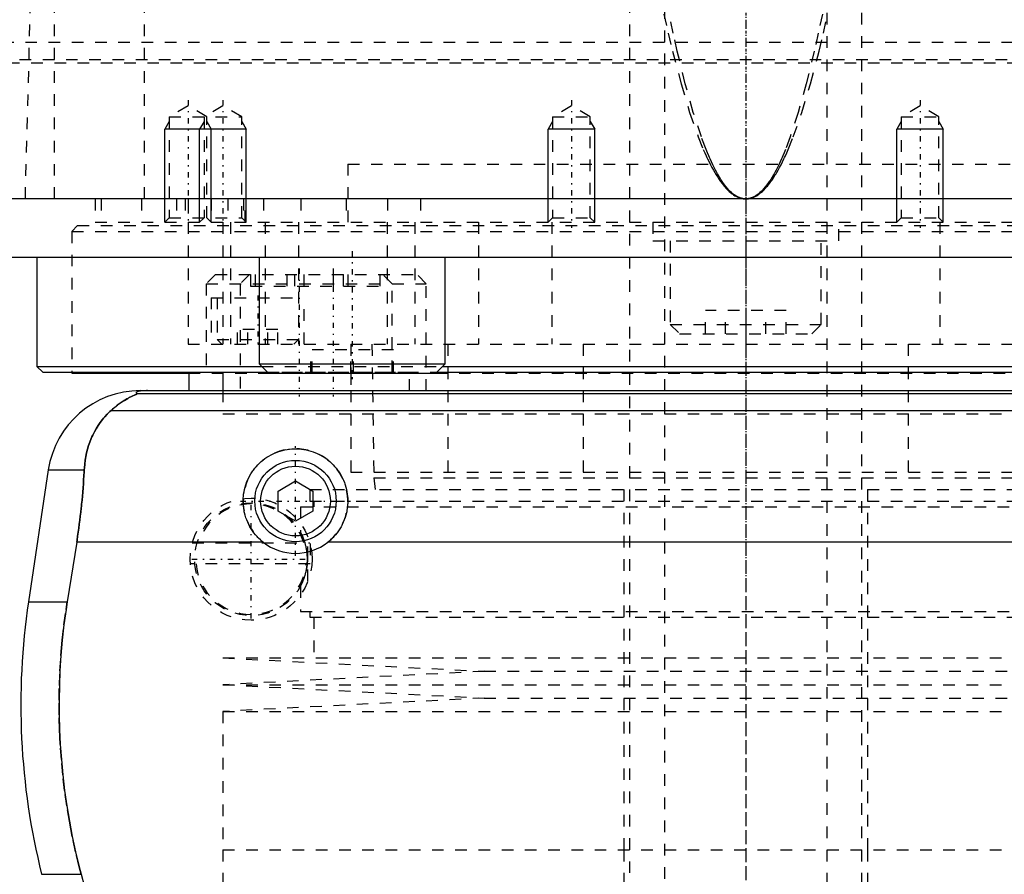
# Model space of a CAD drawing. Extents: x -105 to 105, y -139 to 487.
# Tile 5 of 11: x -62 to 22, y -42 to 32. Entities that reach past the tile are written whole.
import ezdxf

# ---------------------------------------------------------------- set-up
doc = ezdxf.new("R2010")
doc.units = 0
doc.linetypes.add('CENTER', pattern=[1.5, 0.45, -0.5, 0.05, -0.5])
doc.linetypes.add('DASHED', pattern=[2, 1, -1])
for name, color, linetype in [('AM_0', 7, 'CONTINUOUS'), ('AM_10', 7, 'CONTINUOUS'), ('AM_3', 7, 'DASHED'), ('AM_7', 7, 'CENTER')]:
    doc.layers.add(name, color=color, linetype=linetype)

msp = doc.modelspace()

# ---------------------------------------------------------------- linework, layer by layer
at = {"layer": 'AM_0', "color": 7, "linetype": 'CONTINUOUS'}
for p, q in [((100, 16.5), (-100, 16.5)), ((-79.5, 11.5), (79.5, 11.5)), ((-61, 11.5), (-61, 2.08)), ((-41.878, 11.5), (-41.878, 2.3)), ((-25.878, 2.3), (-25.878, 11.5)), ((-61, 2.08), (-60.5, 1.58)), ((-61, 2.08), (-41.658, 2.08)), ((-41.878, 2.3), (-41.078, 1.5)), ((-41.878, 2.3), (-25.878, 2.3)), ((-26.678, 1.5), (-25.878, 2.3)), ((-26.098, 2.08), (26.098, 2.08)), ((-60.5, 1.58), (-41.158, 1.58)), ((-58, 1.58), (-58, 1.5)), ((-58, 1.5), (-47.952, 1.5)), ((-47.93, 1.58), (-47.93, 0)), ((-45, 1.58), (-45, 0)), ((-41.078, 1.5), (-26.678, 1.5)), ((-26.598, 1.58), (26.598, 1.58)), ((-52.11, 0), (52.11, 0)), ((-52.378, -0.254), (52.378, -0.254)), ((-54.6, -1.693), (54.6, -1.693)), ((-60.021, -6.813), (-61.724, -18.159)), ((-60.021, -6.813), (-56.932, -6.813)), ((-40.25, -8.634), (-38.75, -7.768)), ((-38.75, -7.768), (-37.25, -8.634)), ((-40.25, -10.366), (-40.25, -8.634)), ((-37.25, -8.634), (-37.25, -10.366)), ((-38.75, -11.232), (-40.25, -10.366)), ((-37.25, -10.366), (-38.75, -11.232)), ((-57.58, -13.032), (-58.394, -18.159)), ((-41.538, -13.032), (-57.58, -13.032)), ((35.962, -13.032), (-35.962, -13.032)), ((-61.724, -18.159), (-58.394, -18.159)), ((-60.596, -41.616), (-57.2, -41.616)), ((-57.2, -41.616), (-55.781, -46.968))]:
    msp.add_line(p, q, dxfattribs=at)
for points in [[(-51.492, 0, 0), (-51.497, 0, 0), (-51.506, 0, 0), (-51.516, 0, 0), (-51.521, 0, 0), (-51.525, 0, 0), (-51.535, 0, 0), (-51.544, 0, 0), (-51.553, 0, 0), (-51.562, 0, 0), (-51.57, 0, 0), (-51.574, 0, 0), (-51.579, 0, 0), (-51.587, -0.001, 0), (-51.596, -0.001, 0), (-51.605, -0.001, 0), (-51.614, -0.001, 0), (-51.623, -0.001, 0), (-51.627, -0.001, 0), (-51.631, -0.001, 0), (-51.64, -0.001, 0), (-51.649, -0.002, 0), (-51.653, -0.002, 0), (-51.657, -0.002, 0), (-51.666, -0.002, 0), (-51.674, -0.002, 0), (-51.678, -0.002, 0), (-51.682, -0.002, 0), (-51.689, -0.003, 0), (-51.697, -0.003, 0), (-51.704, -0.003, 0), (-51.712, -0.003, 0), (-51.719, -0.003, 0), (-51.723, -0.004, 0), (-51.726, -0.004, 0), (-51.734, -0.004, 0), (-51.741, -0.004, 0), (-51.748, -0.004, 0), (-51.756, -0.005, 0), (-51.763, -0.005, 0), (-51.766, -0.005, 0), (-51.77, -0.005, 0), (-51.777, -0.006, 0), (-51.784, -0.006, 0), (-51.79, -0.006, 0), (-51.797, -0.007, 0), (-51.803, -0.007, 0), (-51.807, -0.007, 0), (-51.81, -0.007, 0), (-51.816, -0.007, 0), (-51.822, -0.008, 0), (-51.842, -0.009, 0), (-51.874, -0.011, 0), (-51.89, -0.012, 0), (-51.905, -0.013, 0), (-51.934, -0.015, 0), (-51.962, -0.017, 0), (-51.988, -0.019, 0), (-52.012, -0.022, 0), (-52.035, -0.024, 0), (-52.046, -0.025, 0), (-52.057, -0.026, 0), (-52.077, -0.029, 0), (-52.096, -0.031, 0), (-52.105, -0.032, 0), (-52.113, -0.033, 0), (-52.129, -0.036, 0), (-52.145, -0.038, 0), (-52.153, -0.039, 0), (-52.16, -0.04, 0), (-52.175, -0.043, 0), (-52.189, -0.045, 0), (-52.234, -0.053, 0), (-52.298, -0.069, 0), (-52.348, -0.084, 0), (-52.386, -0.099, 0), (-52.413, -0.113, 0), (-52.423, -0.121, 0), (-52.432, -0.128, 0), (-52.445, -0.142, 0), (-52.452, -0.157, 0), (-52.454, -0.171, 0), (-52.451, -0.186, 0), (-52.443, -0.201, 0), (-52.437, -0.209, 0), (-52.43, -0.216, 0), (-52.412, -0.231, 0), (-52.391, -0.247, 0), (-52.378, -0.254, 0)], [(-52.378, -0.254, 0), (-52.377, -0.255, 0), (-52.376, -0.256, 0), (-52.375, -0.258, 0), (-52.375, -0.259, 0), (-52.376, -0.26, 0), (-52.377, -0.263, 0), (-52.379, -0.265, 0), (-52.381, -0.268, 0), (-52.385, -0.271, 0), (-52.389, -0.274, 0), (-52.391, -0.275, 0), (-52.394, -0.277, 0), (-52.4, -0.281, 0), (-52.406, -0.284, 0), (-52.413, -0.288, 0), (-52.421, -0.292, 0), (-52.429, -0.296, 0), (-52.433, -0.299, 0), (-52.438, -0.301, 0), (-52.447, -0.306, 0), (-52.457, -0.31, 0), (-52.462, -0.313, 0), (-52.468, -0.315, 0), (-52.479, -0.321, 0), (-52.49, -0.326, 0), (-52.496, -0.329, 0), (-52.502, -0.331, 0), (-52.514, -0.337, 0), (-52.527, -0.343, 0), (-52.54, -0.349, 0), (-52.553, -0.355, 0), (-52.567, -0.361, 0), (-52.574, -0.364, 0), (-52.581, -0.368, 0), (-52.595, -0.374, 0), (-52.61, -0.381, 0), (-52.663, -0.405, 0), (-52.763, -0.452, 0), (-52.876, -0.506, 0), (-52.999, -0.568, 0), (-53.064, -0.602, 0), (-53.132, -0.638, 0), (-53.273, -0.717, 0), (-53.426, -0.807, 0), (-53.588, -0.908, 0), (-53.758, -1.021, 0), (-53.936, -1.147, 0), (-54.027, -1.214, 0), (-54.12, -1.286, 0), (-54.309, -1.438, 0), (-54.502, -1.605, 0), (-54.6, -1.693, 0)], [(-54.6, -1.693, 0), (-54.718, -1.8, 0), (-54.945, -2.021, 0), (-55.16, -2.253, 0), (-55.263, -2.372, 0), (-55.363, -2.494, 0), (-55.554, -2.744, 0), (-55.733, -3.004, 0), (-55.901, -3.271, 0), (-56.056, -3.547, 0), (-56.199, -3.831, 0), (-56.266, -3.975, 0), (-56.33, -4.121, 0), (-56.448, -4.419, 0), (-56.554, -4.722, 0), (-56.647, -5.031, 0), (-56.727, -5.345, 0), (-56.795, -5.664, 0), (-56.824, -5.825, 0), (-56.85, -5.988, 0), (-56.893, -6.315, 0), (-56.922, -6.646, 0), (-56.932, -6.813, 0)], [(-41.538, -13.032, 0), (-41.619, -12.967, 0), (-41.774, -12.832, 0), (-41.921, -12.693, 0), (-41.992, -12.621, 0), (-42.062, -12.547, 0), (-42.197, -12.393, 0), (-42.326, -12.231, 0), (-42.449, -12.062, 0), (-42.565, -11.886, 0), (-42.673, -11.704, 0), (-42.724, -11.611, 0), (-42.773, -11.517, 0), (-42.863, -11.325, 0), (-42.945, -11.128, 0), (-43.017, -10.929, 0), (-43.08, -10.727, 0), (-43.132, -10.523, 0), (-43.155, -10.42, 0), (-43.175, -10.318, 0), (-43.208, -10.113, 0), (-43.231, -9.909, 0), (-43.239, -9.808, 0), (-43.245, -9.707, 0), (-43.25, -9.507, 0), (-43.246, -9.308, 0), (-43.241, -9.208, 0), (-43.233, -9.108, 0), (-43.211, -8.906, 0), (-43.179, -8.704, 0), (-43.138, -8.502, 0), (-43.088, -8.302, 0), (-43.028, -8.104, 0), (-42.995, -8.006, 0), (-42.959, -7.908, 0), (-42.881, -7.716, 0), (-42.795, -7.528, 0), (-42.7, -7.345, 0), (-42.598, -7.166, 0), (-42.488, -6.994, 0), (-42.43, -6.91, 0), (-42.37, -6.827, 0), (-42.247, -6.668, 0), (-42.118, -6.515, 0), (-41.983, -6.37, 0), (-41.844, -6.232, 0), (-41.697, -6.099, 0), (-41.621, -6.035, 0), (-41.542, -5.971, 0), (-41.38, -5.849, 0), (-41.211, -5.732, 0), (-41.035, -5.623, 0), (-40.853, -5.521, 0), (-40.665, -5.428, 0), (-40.57, -5.384, 0), (-40.473, -5.343, 0), (-40.277, -5.267, 0), (-40.077, -5.2, 0), (-39.875, -5.143, 0), (-39.67, -5.095, 0), (-39.465, -5.057, 0), (-39.362, -5.042, 0), (-39.259, -5.029, 0), (-39.054, -5.01, 0), (-38.851, -5.001, 0), (-38.75, -5, 0), (-38.649, -5.001, 0), (-38.446, -5.01, 0), (-38.241, -5.029, 0), (-38.138, -5.042, 0), (-38.035, -5.057, 0), (-37.83, -5.095, 0), (-37.625, -5.143, 0), (-37.423, -5.2, 0), (-37.223, -5.267, 0), (-37.027, -5.343, 0), (-36.93, -5.384, 0), (-36.835, -5.428, 0), (-36.647, -5.521, 0), (-36.465, -5.623, 0), (-36.289, -5.732, 0), (-36.12, -5.849, 0), (-35.958, -5.971, 0), (-35.879, -6.035, 0), (-35.803, -6.099, 0), (-35.656, -6.232, 0), (-35.517, -6.37, 0), (-35.382, -6.515, 0), (-35.253, -6.668, 0), (-35.13, -6.827, 0), (-35.07, -6.91, 0), (-35.012, -6.994, 0), (-34.902, -7.166, 0), (-34.8, -7.345, 0), (-34.705, -7.528, 0), (-34.619, -7.716, 0), (-34.541, -7.908, 0), (-34.505, -8.006, 0), (-34.472, -8.104, 0), (-34.412, -8.302, 0), (-34.362, -8.502, 0), (-34.321, -8.704, 0), (-34.289, -8.906, 0), (-34.267, -9.108, 0), (-34.259, -9.208, 0), (-34.254, -9.308, 0), (-34.25, -9.507, 0), (-34.255, -9.707, 0), (-34.261, -9.808, 0), (-34.269, -9.909, 0), (-34.292, -10.113, 0), (-34.325, -10.318, 0), (-34.345, -10.42, 0), (-34.368, -10.523, 0), (-34.42, -10.727, 0), (-34.483, -10.929, 0), (-34.555, -11.128, 0), (-34.637, -11.325, 0), (-34.727, -11.517, 0), (-34.776, -11.611, 0), (-34.827, -11.704, 0), (-34.935, -11.886, 0), (-35.051, -12.062, 0), (-35.174, -12.231, 0), (-35.303, -12.393, 0), (-35.438, -12.547, 0), (-35.508, -12.621, 0), (-35.579, -12.693, 0), (-35.726, -12.832, 0), (-35.881, -12.967, 0), (-35.962, -13.032, 0)], [(-56.932, -6.813, 0), (-56.941, -6.985, 0), (-56.96, -7.331, 0), (-56.981, -7.678, 0), (-56.992, -7.852, 0), (-57.004, -8.026, 0), (-57.03, -8.374, 0), (-57.058, -8.723, 0), (-57.088, -9.071, 0), (-57.12, -9.42, 0), (-57.155, -9.769, 0), (-57.173, -9.943, 0), (-57.191, -10.117, 0), (-57.23, -10.464, 0), (-57.27, -10.81, 0), (-57.313, -11.155, 0), (-57.357, -11.498, 0), (-57.403, -11.84, 0), (-57.427, -12.01, 0), (-57.451, -12.18, 0), (-57.501, -12.52, 0), (-57.553, -12.861, 0), (-57.58, -13.032, 0)], [(-58.394, -18.159, 0), (-58.495, -18.825, 0), (-58.674, -20.156, 0), (-58.821, -21.482, 0), (-58.882, -22.142, 0), (-58.935, -22.799, 0), (-59.018, -24.102, 0), (-59.071, -25.384, 0), (-59.094, -26.642, 0), (-59.089, -27.883, 0), (-59.057, -29.149, 0), (-59.03, -29.791, 0), (-58.995, -30.438, 0), (-58.902, -31.746, 0), (-58.777, -33.067, 0), (-58.62, -34.395, 0), (-58.431, -35.726, 0), (-58.21, -37.055, 0), (-58.088, -37.717, 0), (-57.958, -38.376, 0), (-57.676, -39.685, 0), (-57.366, -40.978, 0), (-57.2, -41.616, 0)]]:
    msp.add_polyline3d(points, dxfattribs=at)
for radius in [3.5, 3]:
    msp.add_circle((-38.75, -9.5), radius, dxfattribs=at)
for centre, radius, start, end in [((-52.11, -8), 8, 90, 171.46703), ((-38.75, -9.5), 4.5, 231.7104, 308.2896), ((-2.388, -27.062), 60, 171.46703, 194.03784)]:
    msp.add_arc(centre, radius, start, end, dxfattribs=at)
at = {"layer": 'AM_10', "color": 7, "linetype": 'CONTINUOUS'}
for p, q in [((-49.621, 23.156), (-50, 22.5)), ((-46.621, 23.156), (-47, 22.5)), ((-46.379, 23.156), (-46, 22.5)), ((-43.379, 23.156), (-43, 22.5)), ((-16.621, 23.156), (-17, 22.5)), ((-13.379, 23.156), (-13, 22.5)), ((13.379, 23.156), (13, 22.5)), ((16.621, 23.156), (17, 22.5)), ((-50, 14.5), (-50, 22.5)), ((-43, 22.5), (-50, 22.5)), ((-47, 14.5), (-47, 22.5)), ((-46, 14.5), (-46, 22.5)), ((-43, 14.5), (-43, 22.5)), ((-13, 22.5), (-17, 22.5)), ((-17, 14.5), (-17, 22.5)), ((-13, 14.5), (-13, 22.5)), ((17, 22.5), (13, 22.5)), ((13, 14.5), (13, 22.5)), ((17, 14.5), (17, 22.5))]:
    msp.add_line(p, q, dxfattribs=at)
at = {"layer": 'AM_3', "color": 6, "linetype": 'DASHED'}
for p, q in [((-7, 419), (-7, -110.5)), ((7, -110.5), (7, 419)), ((-10, 403.5), (-10, -70.5)), ((10, -70.5), (10, 403.5)), ((-51.744, 16.5), (-51.744, 77.05)), ((-59.5, 16.5), (-59.5, 75.489)), ((-62, 16.5), (-60.5, 73.35)), ((-80, 30), (80, 30)), ((-79.5, 28.2), (79.5, 28.2)), ((-78.5, 28.5), (78.5, 28.5)), ((-48, 24.5), (-49.621, 23.564)), ((-46.379, 23.564), (-48, 24.5)), ((-45, 24.5), (-46.621, 23.564)), ((-43.379, 23.564), (-45, 24.5)), ((-15, 24.5), (-16.621, 23.564)), ((-13.379, 23.564), (-15, 24.5)), ((15, 24.5), (13.379, 23.564)), ((16.621, 23.564), (15, 24.5)), ((-49.621, 23.564), (-49.621, 14.879)), ((-49.621, 23.564), (-43.379, 23.564)), ((-46.621, 23.564), (-46.621, 14.879)), ((-46.379, 14.879), (-46.379, 23.564)), ((-43.379, 14.879), (-43.379, 23.564)), ((-16.621, 23.564), (-16.621, 14.879)), ((-16.621, 23.564), (-13.379, 23.564)), ((-13.379, 14.879), (-13.379, 23.564)), ((13.379, 23.564), (13.379, 14.879)), ((13.379, 23.564), (16.621, 23.564)), ((16.621, 14.879), (16.621, 23.564)), ((-34.25, 19.5), (34.25, 19.5)), ((-34.25, 19.5), (-34.25, 14.2)), ((-34.25, 19.5), (0, 19.5)), ((-56, 16.5), (-56, 14.5)), ((-55.474, 16.5), (-55.474, 14.5)), ((-52, 16.5), (-52, 14.5)), ((-49, 16.5), (-49, 14.5)), ((-48.25, 16.5), (-48.25, 14.5)), ((-48, 16.5), (-48, 4)), ((-46, 16.5), (-46, 14.5)), ((-44.587, 16.5), (-44.587, 14.5)), ((-43.236, 16.5), (-43.236, 14.5)), ((-43.087, 14.5), (-43.087, 16.5)), ((-41.5, 16.5), (-41.5, 14.5)), ((-38.286, 16.5), (-38.286, 14.5)), ((-34.381, 16.5), (-34.381, 14.5)), ((-30.84, 16.5), (-30.84, 14.5)), ((-28, 16.5), (-28, 14.5)), ((-56, 14.5), (56, 14.5)), ((-49.621, 14.879), (-50, 14.5)), ((-49.621, 14.879), (-43.379, 14.879)), ((-46.621, 14.879), (-47, 14.5)), ((-46, 14.5), (-46.379, 14.879)), ((-45.003, 14.5), (-45.003, 4)), ((-44.341, 14.5), (-44.341, 4)), ((-43, 14.5), (-43.379, 14.879)), ((-41.361, 14.5), (-41.361, 4)), ((-38.5, 14.5), (-38.5, 4)), ((-30.85, 14.5), (-30.85, 4)), ((-28.477, 14.5), (-28.477, 4)), ((-23, 14.5), (-23, 4)), ((-16.621, 14.879), (-17, 14.5)), ((-16.695, 14.5), (-16.695, 4)), ((-16.621, 14.879), (-13.379, 14.879)), ((-13, 14.5), (-13.379, 14.879)), ((-8, 14.5), (-8, 12.9)), ((0, 14.5), (0, 4)), ((8, 12.9), (8, 14.5)), ((13.379, 14.879), (13, 14.5)), ((13.379, 14.879), (16.621, 14.879)), ((17, 14.5), (16.621, 14.879)), ((16.695, 14.5), (16.695, 4)), ((-57.5, 14.2), (-58, 13.7)), ((-58, 13.7), (-58, 1.58)), ((-58, 13.7), (58, 13.7)), ((-57.5, 14.2), (57.5, 14.2)), ((-8, 12.9), (8, 12.9)), ((-6.5, 12.9), (-6.5, 5.7)), ((6.5, 5.7), (6.5, 12.9)), ((-45.63, 10), (-46.43, 9.2)), ((-45.63, 10), (-28.3, 10)), ((-42.7, 10), (-43.5, 9.2)), ((-42.616, 10), (-42.616, 9)), ((-42.213, 10), (-42.213, 9)), ((-39.5, 10), (-39.5, 9)), ((-38.832, 10), (-38.832, 9)), ((-38.027, 10), (-38.027, 9)), ((-35.5, 10), (-35.5, 9)), ((-34.646, 10), (-34.646, 9)), ((-34.244, 10), (-34.244, 9)), ((-31.5, 10), (-31.5, 9)), ((-30.43, 9.2), (-31.23, 10)), ((-27.5, 9.2), (-28.3, 10)), ((-46.43, 9.2), (-46.43, 1.6)), ((-46.43, 9.2), (-27.5, 9.2)), ((-43.5, 9.2), (-43.5, 0)), ((-42.616, 9), (-31.5, 9)), ((-30.43, 1.6), (-30.43, 9.2)), ((-27.5, 0), (-27.5, 9.2)), ((-46, 8), (-46, 4)), ((-46, 8), (-38, 8)), ((-45.5, 8), (-45.5, 4.4)), ((-38, 4), (-38, 8)), ((-3.464, 4.9), (-3.464, 6.9)), ((3.464, 6.9), (-3.464, 6.9)), ((-1.732, 4.9), (-1.732, 6.9)), ((1.732, 4.9), (1.732, 6.9)), ((3.464, 4.9), (3.464, 6.9)), ((-43.732, 4), (-43.732, 5.25)), ((-40.268, 5.25), (-43.732, 5.25)), ((-42.866, 4), (-42.866, 5.25)), ((-41.134, 4), (-41.134, 5.25)), ((-40.268, 4), (-40.268, 5.25)), ((-6.5, 5.7), (-5.7, 4.9)), ((-6.5, 5.7), (6.5, 5.7)), ((5.7, 4.9), (6.5, 5.7)), ((-45.5, 4.4), (-45.1, 4)), ((-45.5, 4.4), (-38.5, 4.4)), ((-38.9, 4), (-38.5, 4.4)), ((-5.7, 4.9), (5.7, 4.9)), ((-48, 4), (48, 4)), ((-37.43, 1.5), (-37.43, 3.5)), ((-30.327, 3.5), (-37.43, 3.5)), ((-37.324, 1.5), (-37.324, 3.5)), ((-34, 4), (-34, -7)), ((-33.984, 1.5), (-33.984, 3.5)), ((-33.772, 1.5), (-33.772, 3.5)), ((-32.175, 4), (-32, -7.5)), ((-30.432, 1.5), (-30.432, 3.5)), ((-30.327, 1.5), (-30.327, 3.5)), ((-25.65, 4), (-25.65, -7)), ((-13.979, 4), (-13.979, -7)), ((13.979, 4), (13.979, -7)), ((-41.658, 2.08), (-26.098, 2.08)), ((-47.952, 1.5), (-37.314, 1.5)), ((-47.93, 1.6), (-47.93, 1.58)), ((-47.93, 1.6), (-28.93, 1.6)), ((-41.158, 1.58), (-26.598, 1.58)), ((-35.545, 1.6), (-35.545, 1.5)), ((-34, 1.5), (-34, 0)), ((-30.911, 1.5), (-30.911, 1.6)), ((-28.93, 0), (-28.93, 1.6)), ((-26.678, 1.5), (26.678, 1.5)), ((-45, 0), (-45, -2)), ((-45, -2), (45, -2)), ((-45, -2), (45, -2)), ((-34, -7), (34, -7)), ((-32, -7.5), (-31.9, -8.5)), ((-32, -7.5), (32, -7.5)), ((-37.525, -8.5), (-37.525, -9.5)), ((-37.525, -8.5), (37.525, -8.5)), ((-10.5, -8.5), (-10.5, -39.5)), ((10.5, -39.5), (10.5, -8.5)), ((-38.325, -10), (-38.325, -12.163)), ((-38.325, -10), (38.325, -10)), ((-37.525, -9.5), (37.525, -9.5)), ((-37.175, -9.5), (-37.175, -10)), ((-37.68, -16.399), (-37.68, -12.601)), ((-47.635, -13.1), (-37.515, -13.1)), ((-37.5, -13.156), (-37.5, -14.9)), ((-37.5, -14.9), (-47.81, -14.9)), ((-38.325, -16.837), (-38.325, -19)), ((-38.325, -19), (38.325, -19)), ((-37.525, -19), (-37.525, -19.5)), ((-37.525, -19.5), (37.525, -19.5)), ((-37.175, -19.5), (-37.175, -23)), ((-45, -23), (-22.5, -24.15)), ((-45, -23), (45, -23)), ((-22.5, -24.15), (-45, -25.3)), ((-22.5, -24.15), (22.5, -24.15)), ((-45, -25.3), (-22.5, -26.45)), ((-45, -25.3), (45, -25.3)), ((-22.5, -26.45), (-45, -27.6)), ((-22.5, -26.45), (22.5, -26.45)), ((-45, -27.6), (-45, -39.5)), ((-45, -27.6), (45, -27.6)), ((-45, -39.5), (45, -39.5)), ((-45, -39.5), (-45, -52.9)), ((-45, -39.5), (0, -39.5)), ((-10.5, -39.5), (-10.5, -70.5)), ((10.5, -70.5), (10.5, -39.5))]:
    msp.add_line(p, q, dxfattribs=at)
for points in [[(-7.05, 32.384, 0), (-6.68, 30.758, 0), (-6.311, 29.219, 0), (-5.57, 26.404, 0), (-4.829, 23.941, 0), (-4.088, 21.828, 0), (-3.655, 20.758, 0), (-3.531, 20.474, 0), (-3.407, 20.201, 0), (-3.345, 20.067, 0), (-3.284, 19.936, 0), (-3.16, 19.682, 0), (-3.036, 19.437, 0), (-2.912, 19.202, 0), (-2.788, 18.977, 0), (-2.664, 18.762, 0), (-2.603, 18.658, 0), (-2.541, 18.557, 0), (-2.417, 18.361, 0), (-2.293, 18.175, 0), (-2.231, 18.086, 0), (-2.169, 17.999, 0), (-2.045, 17.832, 0), (-1.921, 17.676, 0), (-1.859, 17.601, 0), (-1.797, 17.529, 0), (-1.673, 17.392, 0), (-1.549, 17.265, 0), (-1.426, 17.147, 0), (-1.302, 17.04, 0), (-1.178, 16.942, 0), (-1.116, 16.896, 0), (-1.054, 16.854, 0), (-0.93, 16.775, 0), (-0.806, 16.707, 0), (-0.682, 16.648, 0), (-0.558, 16.599, 0), (-0.486, 16.575, 0), (-0.465, 16.569, 0), (-0.444, 16.563, 0), (-0.434, 16.56, 0), (-0.424, 16.557, 0), (-0.403, 16.552, 0), (-0.382, 16.547, 0), (-0.372, 16.544, 0), (-0.362, 16.542, 0), (-0.341, 16.537, 0), (-0.32, 16.533, 0), (-0.31, 16.531, 0), (-0.3, 16.529, 0), (-0.279, 16.525, 0), (-0.258, 16.521, 0), (-0.238, 16.518, 0), (-0.217, 16.515, 0), (-0.196, 16.512, 0), (-0.186, 16.511, 0), (-0.176, 16.51, 0), (-0.155, 16.508, 0), (-0.134, 16.506, 0), (-0.114, 16.504, 0), (-0.093, 16.503, 0), (-0.072, 16.502, 0), (-0.062, 16.501, 0), (-0.052, 16.501, 0), (-0.031, 16.5, 0), (-0.01, 16.5, 0), (0, 16.5, 0)], [(0, 16.5, 0), (-0.01, 16.5, 0), (-0.029, 16.5, 0), (-0.048, 16.501, 0), (-0.058, 16.501, 0), (-0.068, 16.502, 0), (-0.087, 16.503, 0), (-0.106, 16.504, 0), (-0.126, 16.506, 0), (-0.145, 16.508, 0), (-0.164, 16.51, 0), (-0.174, 16.511, 0), (-0.184, 16.512, 0), (-0.203, 16.515, 0), (-0.222, 16.518, 0), (-0.242, 16.521, 0), (-0.261, 16.525, 0), (-0.28, 16.529, 0), (-0.29, 16.531, 0), (-0.299, 16.533, 0), (-0.319, 16.537, 0), (-0.338, 16.542, 0), (-0.348, 16.544, 0), (-0.357, 16.547, 0), (-0.377, 16.552, 0), (-0.396, 16.557, 0), (-0.406, 16.56, 0), (-0.415, 16.563, 0), (-0.435, 16.569, 0), (-0.454, 16.575, 0), (-0.473, 16.582, 0), (-0.493, 16.588, 0), (-0.512, 16.596, 0), (-0.522, 16.599, 0), (-0.531, 16.603, 0), (-0.551, 16.611, 0), (-0.57, 16.618, 0), (-0.589, 16.627, 0), (-0.609, 16.635, 0), (-0.628, 16.644, 0), (-0.638, 16.648, 0), (-0.647, 16.653, 0), (-0.667, 16.662, 0), (-0.686, 16.671, 0), (-0.754, 16.707, 0), (-0.869, 16.775, 0), (-0.985, 16.854, 0), (-1.043, 16.897, 0), (-1.101, 16.942, 0), (-1.217, 17.04, 0), (-1.333, 17.148, 0), (-1.449, 17.265, 0), (-1.565, 17.393, 0), (-1.681, 17.53, 0), (-1.739, 17.602, 0), (-1.797, 17.677, 0), (-1.912, 17.833, 0), (-2.028, 18, 0), (-2.086, 18.087, 0), (-2.144, 18.176, 0), (-2.26, 18.362, 0), (-2.376, 18.558, 0), (-2.434, 18.659, 0), (-2.491, 18.763, 0), (-2.607, 18.979, 0), (-2.723, 19.204, 0), (-2.839, 19.439, 0), (-2.955, 19.684, 0), (-3.07, 19.938, 0), (-3.128, 20.069, 0), (-3.186, 20.203, 0), (-3.302, 20.477, 0), (-3.417, 20.761, 0), (-3.822, 21.831, 0), (-4.515, 23.945, 0), (-5.208, 26.409, 0), (-5.9, 29.225, 0), (-6.245, 30.764, 0), (-6.59, 32.391, 0)], [(6.59, 32.391, 0), (6.245, 30.764, 0), (5.9, 29.225, 0), (5.208, 26.409, 0), (4.515, 23.945, 0), (3.822, 21.831, 0), (3.417, 20.761, 0), (3.302, 20.477, 0), (3.186, 20.203, 0), (3.128, 20.069, 0), (3.07, 19.938, 0), (2.955, 19.684, 0), (2.839, 19.439, 0), (2.723, 19.204, 0), (2.607, 18.979, 0), (2.491, 18.763, 0), (2.434, 18.659, 0), (2.376, 18.558, 0), (2.26, 18.362, 0), (2.144, 18.176, 0), (2.086, 18.087, 0), (2.028, 18, 0), (1.912, 17.833, 0), (1.797, 17.677, 0), (1.739, 17.602, 0), (1.681, 17.53, 0), (1.565, 17.393, 0), (1.449, 17.265, 0), (1.333, 17.148, 0), (1.217, 17.04, 0), (1.101, 16.942, 0), (1.043, 16.897, 0), (0.985, 16.854, 0), (0.869, 16.775, 0), (0.754, 16.707, 0), (0.638, 16.648, 0), (0.57, 16.618, 0), (0.551, 16.611, 0), (0.531, 16.603, 0), (0.522, 16.599, 0), (0.512, 16.596, 0), (0.493, 16.588, 0), (0.473, 16.582, 0), (0.454, 16.575, 0), (0.435, 16.569, 0), (0.415, 16.563, 0), (0.406, 16.56, 0), (0.396, 16.557, 0), (0.377, 16.552, 0), (0.357, 16.547, 0), (0.348, 16.544, 0), (0.338, 16.542, 0), (0.319, 16.537, 0), (0.299, 16.533, 0), (0.29, 16.531, 0), (0.28, 16.529, 0), (0.261, 16.525, 0), (0.242, 16.521, 0), (0.222, 16.518, 0), (0.203, 16.515, 0), (0.184, 16.512, 0), (0.174, 16.511, 0), (0.164, 16.51, 0), (0.145, 16.508, 0), (0.126, 16.506, 0), (0.106, 16.504, 0), (0.087, 16.503, 0), (0.068, 16.502, 0), (0.058, 16.501, 0), (0.048, 16.501, 0), (0.029, 16.5, 0), (0.01, 16.5, 0), (0, 16.5, 0)], [(0, 16.5, 0), (0.01, 16.5, 0), (0.031, 16.5, 0), (0.052, 16.501, 0), (0.062, 16.501, 0), (0.072, 16.502, 0), (0.093, 16.503, 0), (0.114, 16.504, 0), (0.134, 16.506, 0), (0.155, 16.508, 0), (0.176, 16.51, 0), (0.186, 16.511, 0), (0.196, 16.512, 0), (0.217, 16.515, 0), (0.238, 16.518, 0), (0.258, 16.521, 0), (0.279, 16.525, 0), (0.3, 16.529, 0), (0.31, 16.531, 0), (0.32, 16.533, 0), (0.341, 16.537, 0), (0.362, 16.542, 0), (0.372, 16.544, 0), (0.382, 16.547, 0), (0.403, 16.552, 0), (0.424, 16.557, 0), (0.434, 16.56, 0), (0.444, 16.563, 0), (0.465, 16.569, 0), (0.486, 16.575, 0), (0.506, 16.582, 0), (0.527, 16.588, 0), (0.548, 16.595, 0), (0.558, 16.599, 0), (0.568, 16.603, 0), (0.589, 16.61, 0), (0.61, 16.618, 0), (0.682, 16.648, 0), (0.806, 16.707, 0), (0.93, 16.775, 0), (1.054, 16.854, 0), (1.116, 16.896, 0), (1.178, 16.942, 0), (1.302, 17.04, 0), (1.426, 17.147, 0), (1.549, 17.265, 0), (1.673, 17.392, 0), (1.797, 17.529, 0), (1.859, 17.601, 0), (1.921, 17.676, 0), (2.045, 17.832, 0), (2.169, 17.999, 0), (2.231, 18.086, 0), (2.293, 18.175, 0), (2.417, 18.361, 0), (2.541, 18.557, 0), (2.603, 18.658, 0), (2.664, 18.762, 0), (2.788, 18.977, 0), (2.912, 19.202, 0), (3.036, 19.437, 0), (3.16, 19.682, 0), (3.284, 19.936, 0), (3.345, 20.067, 0), (3.407, 20.201, 0), (3.531, 20.474, 0), (3.655, 20.758, 0), (4.088, 21.828, 0), (4.829, 23.941, 0), (5.57, 26.404, 0), (6.311, 29.219, 0), (6.68, 30.758, 0), (7.05, 32.384, 0)], [(-54.6, -1.693, 0), (-54.508, -1.609, 0), (-54.325, -1.451, 0), (-54.145, -1.305, 0), (-54.057, -1.237, 0), (-53.97, -1.172, 0), (-53.799, -1.049, 0), (-53.635, -0.938, 0), (-53.477, -0.838, 0), (-53.327, -0.748, 0), (-53.184, -0.667, 0), (-53.116, -0.63, 0), (-53.051, -0.595, 0), (-52.927, -0.531, 0), (-52.812, -0.475, 0), (-52.704, -0.424, 0), (-52.644, -0.396, 0), (-52.628, -0.389, 0), (-52.612, -0.382, 0), (-52.604, -0.378, 0), (-52.596, -0.374, 0), (-52.581, -0.367, 0), (-52.566, -0.361, 0), (-52.551, -0.354, 0), (-52.537, -0.347, 0), (-52.523, -0.341, 0), (-52.516, -0.338, 0), (-52.509, -0.335, 0), (-52.496, -0.329, 0), (-52.484, -0.323, 0), (-52.478, -0.32, 0), (-52.472, -0.317, 0), (-52.46, -0.312, 0), (-52.449, -0.307, 0), (-52.444, -0.304, 0), (-52.439, -0.302, 0), (-52.429, -0.297, 0), (-52.421, -0.292, 0), (-52.412, -0.288, 0), (-52.405, -0.284, 0), (-52.398, -0.28, 0), (-52.395, -0.278, 0), (-52.392, -0.276, 0), (-52.387, -0.272, 0), (-52.383, -0.269, 0), (-52.38, -0.266, 0), (-52.377, -0.263, 0), (-52.376, -0.261, 0), (-52.375, -0.26, 0), (-52.375, -0.259, 0), (-52.376, -0.257, 0), (-52.377, -0.255, 0), (-52.378, -0.254, 0)], [(-56.932, -6.813, 0), (-56.922, -6.646, 0), (-56.893, -6.315, 0), (-56.85, -5.988, 0), (-56.824, -5.825, 0), (-56.795, -5.664, 0), (-56.727, -5.345, 0), (-56.647, -5.031, 0), (-56.554, -4.722, 0), (-56.448, -4.418, 0), (-56.329, -4.121, 0), (-56.266, -3.975, 0), (-56.199, -3.83, 0), (-56.056, -3.547, 0), (-55.9, -3.271, 0), (-55.733, -3.003, 0), (-55.554, -2.744, 0), (-55.363, -2.494, 0), (-55.263, -2.372, 0), (-55.16, -2.253, 0), (-54.945, -2.021, 0), (-54.718, -1.8, 0), (-54.6, -1.693, 0)], [(-57.58, -13.032, 0), (-57.553, -12.861, 0), (-57.501, -12.52, 0), (-57.451, -12.18, 0), (-57.427, -12.01, 0), (-57.403, -11.84, 0), (-57.357, -11.498, 0), (-57.313, -11.155, 0), (-57.27, -10.81, 0), (-57.23, -10.464, 0), (-57.191, -10.117, 0), (-57.173, -9.943, 0), (-57.155, -9.769, 0), (-57.12, -9.42, 0), (-57.088, -9.071, 0), (-57.058, -8.723, 0), (-57.03, -8.374, 0), (-57.004, -8.026, 0), (-56.992, -7.852, 0), (-56.981, -7.678, 0), (-56.96, -7.331, 0), (-56.941, -6.985, 0), (-56.932, -6.813, 0)], [(-38.325, -16.837, 0), (-38.323, -16.833, 0), (-38.304, -16.798, 0), (-38.266, -16.725, 0), (-38.239, -16.673, 0), (-38.208, -16.609, 0), (-38.165, -16.519, 0), (-38.152, -16.491, 0), (-38.139, -16.46, 0), (-38.132, -16.445, 0), (-38.125, -16.428, 0), (-38.111, -16.395, 0), (-38.096, -16.36, 0), (-38.081, -16.323, 0), (-38.065, -16.285, 0), (-38.05, -16.244, 0), (-38.042, -16.224, 0), (-38.034, -16.202, 0), (-38.017, -16.158, 0), (-38.001, -16.112, 0), (-37.984, -16.063, 0), (-37.967, -16.012, 0), (-37.949, -15.958, 0), (-37.941, -15.931, 0), (-37.932, -15.902, 0), (-37.915, -15.843, 0), (-37.897, -15.78, 0), (-37.879, -15.714, 0), (-37.862, -15.644, 0), (-37.844, -15.569, 0), (-37.836, -15.529, 0), (-37.827, -15.489, 0), (-37.81, -15.402, 0), (-37.8, -15.348, 0), (-37.797, -15.331, 0), (-37.794, -15.315, 0), (-37.793, -15.307, 0), (-37.791, -15.298, 0), (-37.788, -15.281, 0), (-37.786, -15.264, 0), (-37.783, -15.247, 0), (-37.78, -15.229, 0), (-37.777, -15.211, 0), (-37.776, -15.202, 0), (-37.775, -15.193, 0), (-37.772, -15.174, 0), (-37.769, -15.155, 0), (-37.767, -15.136, 0), (-37.764, -15.117, 0), (-37.762, -15.098, 0), (-37.761, -15.088, 0), (-37.76, -15.078, 0), (-37.757, -15.058, 0), (-37.755, -15.038, 0), (-37.753, -15.018, 0), (-37.751, -14.997, 0), (-37.748, -14.977, 0), (-37.747, -14.966, 0), (-37.746, -14.956, 0), (-37.745, -14.935, 0), (-37.743, -14.914, 0), (-37.742, -14.903, 0), (-37.741, -14.892, 0), (-37.739, -14.871, 0), (-37.738, -14.849, 0), (-37.737, -14.838, 0), (-37.736, -14.827, 0), (-37.735, -14.805, 0), (-37.733, -14.783, 0), (-37.732, -14.761, 0), (-37.731, -14.739, 0), (-37.73, -14.716, 0), (-37.729, -14.705, 0), (-37.729, -14.694, 0), (-37.728, -14.671, 0), (-37.727, -14.648, 0), (-37.727, -14.626, 0), (-37.726, -14.603, 0), (-37.726, -14.58, 0), (-37.725, -14.569, 0), (-37.725, -14.557, 0), (-37.725, -14.534, 0), (-37.725, -14.511, 0), (-37.725, -14.5, 0), (-37.725, -14.489, 0), (-37.725, -14.466, 0), (-37.725, -14.443, 0), (-37.725, -14.431, 0), (-37.726, -14.42, 0), (-37.726, -14.397, 0), (-37.727, -14.374, 0), (-37.727, -14.352, 0), (-37.728, -14.329, 0), (-37.729, -14.306, 0), (-37.729, -14.295, 0), (-37.73, -14.284, 0), (-37.731, -14.261, 0), (-37.732, -14.239, 0), (-37.733, -14.217, 0), (-37.735, -14.195, 0), (-37.736, -14.173, 0), (-37.737, -14.162, 0), (-37.738, -14.151, 0), (-37.739, -14.129, 0), (-37.741, -14.108, 0), (-37.742, -14.097, 0), (-37.743, -14.086, 0), (-37.745, -14.065, 0), (-37.746, -14.044, 0), (-37.747, -14.034, 0), (-37.748, -14.023, 0), (-37.751, -14.003, 0), (-37.753, -13.982, 0), (-37.755, -13.962, 0), (-37.757, -13.942, 0), (-37.76, -13.922, 0), (-37.761, -13.912, 0), (-37.762, -13.902, 0), (-37.764, -13.883, 0), (-37.767, -13.864, 0), (-37.769, -13.845, 0), (-37.772, -13.826, 0), (-37.775, -13.807, 0), (-37.776, -13.798, 0), (-37.777, -13.789, 0), (-37.78, -13.771, 0), (-37.783, -13.753, 0), (-37.786, -13.736, 0), (-37.788, -13.719, 0), (-37.791, -13.702, 0), (-37.793, -13.693, 0), (-37.794, -13.685, 0), (-37.797, -13.669, 0), (-37.8, -13.652, 0), (-37.81, -13.598, 0), (-37.827, -13.511, 0), (-37.836, -13.471, 0), (-37.844, -13.431, 0), (-37.862, -13.356, 0), (-37.879, -13.286, 0), (-37.897, -13.22, 0), (-37.915, -13.157, 0), (-37.932, -13.098, 0), (-37.941, -13.069, 0), (-37.949, -13.042, 0), (-37.967, -12.988, 0), (-37.984, -12.937, 0), (-38.001, -12.888, 0), (-38.017, -12.842, 0), (-38.034, -12.798, 0), (-38.042, -12.776, 0), (-38.05, -12.756, 0), (-38.065, -12.715, 0), (-38.081, -12.677, 0), (-38.096, -12.64, 0), (-38.111, -12.605, 0), (-38.125, -12.572, 0), (-38.132, -12.555, 0), (-38.139, -12.54, 0), (-38.152, -12.509, 0), (-38.165, -12.481, 0), (-38.208, -12.391, 0), (-38.239, -12.327, 0), (-38.266, -12.275, 0), (-38.304, -12.202, 0), (-38.323, -12.167, 0), (-38.325, -12.163, 0)], [(-57.2, -41.616, 0), (-57.366, -40.978, 0), (-57.676, -39.685, 0), (-57.958, -38.376, 0), (-58.088, -37.717, 0), (-58.21, -37.055, 0), (-58.431, -35.726, 0), (-58.62, -34.395, 0), (-58.777, -33.067, 0), (-58.902, -31.746, 0), (-58.995, -30.438, 0), (-59.03, -29.791, 0), (-59.057, -29.149, 0), (-59.089, -27.883, 0), (-59.094, -26.642, 0), (-59.071, -25.384, 0), (-59.018, -24.102, 0), (-58.935, -22.799, 0), (-58.882, -22.142, 0), (-58.821, -21.482, 0), (-58.674, -20.156, 0), (-58.495, -18.825, 0), (-58.394, -18.159, 0)]]:
    msp.add_polyline3d(points, dxfattribs=at)
for radius in [5.25, 4.85]:
    msp.add_circle((-42.575, -14.5), radius, dxfattribs=at)
for centre, radius, start, end in [((-38.75, -9.5), 4.5, 308.2896, 231.7104), ((-42.575, -14.5), 4.75, 17.14176, 162.85824), ((-42.575, -14.5), 4.75, 184.83063, 355.16937)]:
    msp.add_arc(centre, radius, start, end, dxfattribs=at)
at = {"layer": 'AM_7', "color": 4, "linetype": 'CENTER'}
for p, q in [((0, 487.475), (0, -138.975)), ((0, 352.425), (0, -16.925)), ((0, 242.7), (0, -37.19)), ((-48, 25), (-48, 14)), ((-45, 25), (-45, 14)), ((-15, 25), (-15, 14)), ((15, 25), (15, 14)), ((0, 20.475), (0, -81.35)), ((-33.878, 12), (-33.878, 1)), ((-38.43, 10.5), (-38.43, -0.5)), ((-35.5, 10.5), (-35.5, -0.5)), ((-42, 8.2), (-42, 3.8)), ((-38.75, -14.225), (-38.75, -4.775)), ((0, -5.4), (0, -73.6)), ((0, -6.95), (0, -41.05)), ((-43.475, -9.5), (-34.025, -9.5)), ((-42.575, -19.593), (-42.575, -9.407)), ((-47.667, -14.5), (-37.483, -14.5))]:
    msp.add_line(p, q, dxfattribs=at)

doc.saveas('drawing.dxf')
